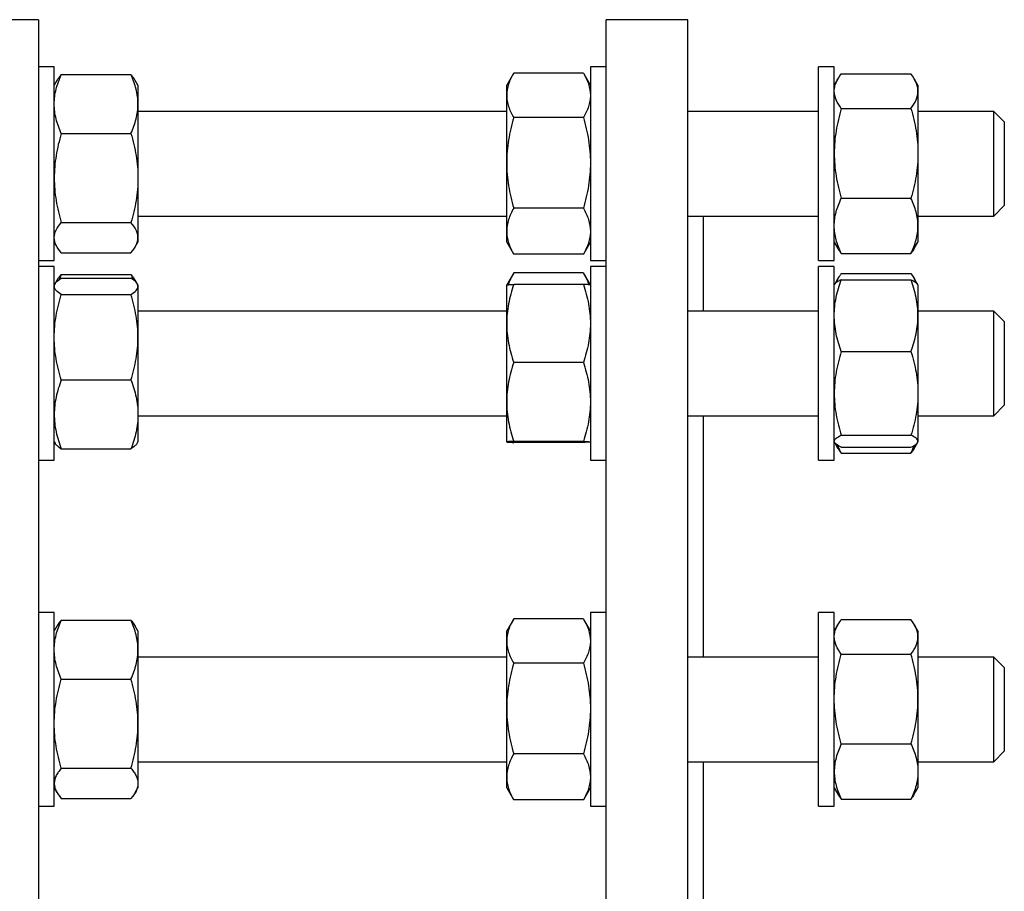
# Model space of a CAD drawing. Header units: millimetres. Extents: x 16 to 817, y 38 to 823.
# Tile 9 of 9: x 629 to 817, y 648 to 815. Entities that reach past the tile are written whole.
import ezdxf

# ---------------------------------------------------------------- set-up
doc = ezdxf.new("R2010")
doc.units = ezdxf.units.MM

msp = doc.modelspace()

# ---------------------------------------------------------------- linework, layer by layer
at = {"color": 7, "linetype": 'Continuous', "lineweight": 25}
for p, q in [((632.29, 814.51), (620.29, 814.51)), ((632.29, 814.51), (632.29, 474.51)), ((756.35, 814.51), (740.75, 814.51)), ((740.75, 644.51), (740.75, 814.51)), ((756.35, 644.51), (756.35, 814.51)), ((635.29, 805.48), (632.29, 805.48)), ((635.29, 789.41), (635.29, 805.48)), ((740.75, 805.48), (737.75, 805.48)), ((737.75, 805.48), (737.75, 768.48)), ((784.35, 805.48), (781.35, 805.48)), ((781.35, 799.99), (781.35, 805.48)), ((784.35, 799.99), (784.35, 805.48)), ((636.63, 804.01), (649.95, 804.01)), ((723.03, 804.19), (721.75, 801.98)), ((736.41, 804.3), (723.09, 804.3)), ((737.75, 801.98), (736.47, 804.19)), ((785.69, 804.15), (799.01, 804.15)), ((635.81, 802.89), (635.29, 801.98)), ((651.29, 801.98), (650.76, 802.89)), ((651.29, 801.98), (651.29, 798.38)), ((721.75, 800.05), (721.75, 801.98)), ((785.06, 803.21), (784.35, 801.98)), ((800.35, 801.98), (799.64, 803.21)), ((800.35, 801.98), (800.35, 800.84)), ((721.75, 787.15), (721.75, 800.05)), ((781.35, 768.48), (781.35, 799.99)), ((784.35, 768.48), (784.35, 799.99)), ((800.35, 800.84), (800.35, 788.95)), ((651.29, 798.38), (651.29, 784.24)), ((721.75, 796.98), (651.29, 796.98)), ((781.35, 796.98), (756.35, 796.98)), ((785.69, 797.54), (799.01, 797.54)), ((814.85, 796.98), (800.35, 796.98)), ((816.85, 794.98), (814.85, 796.98)), ((814.85, 796.98), (814.85, 796.98)), ((814.85, 776.98), (814.85, 796.98)), ((736.41, 795.81), (723.09, 795.81)), ((816.85, 794.98), (816.85, 778.98)), ((636.63, 792.75), (649.95, 792.75)), ((635.29, 768.48), (635.29, 789.41)), ((800.35, 788.95), (800.35, 775.09)), ((721.75, 774.07), (721.75, 787.15)), ((651.29, 784.24), (651.29, 772.84)), ((785.69, 780.37), (799.01, 780.37)), ((736.41, 778.49), (723.09, 778.49)), ((814.85, 776.98), (816.85, 778.98)), ((636.63, 775.72), (649.95, 775.72)), ((651.29, 776.98), (721.75, 776.98)), ((756.35, 776.98), (781.35, 776.98)), ((759.35, 758.8), (759.35, 776.98)), ((800.35, 776.98), (814.85, 776.98)), ((721.75, 771.98), (721.75, 774.07)), ((800.35, 775.09), (800.35, 771.98)), ((635.29, 771.98), (635.81, 771.07)), ((650.76, 771.07), (651.29, 771.98)), ((651.29, 772.84), (651.29, 771.98)), ((721.75, 771.98), (723.03, 769.77)), ((736.47, 769.77), (737.75, 771.98)), ((784.35, 771.98), (785.06, 770.75)), ((799.64, 770.75), (800.35, 771.98)), ((636.63, 769.95), (649.95, 769.95)), ((723.03, 769.77), (723.09, 769.66)), ((736.41, 769.66), (723.09, 769.66)), ((736.47, 769.77), (736.41, 769.66)), ((785.69, 769.81), (799.01, 769.81)), ((632.29, 768.48), (635.29, 768.48)), ((737.75, 768.48), (740.75, 768.48)), ((781.35, 768.48), (784.35, 768.48)), ((635.29, 767.3), (632.29, 767.3)), ((635.29, 741.74), (635.29, 767.3)), ((636.63, 765.83), (649.95, 765.83)), ((723.03, 766.02), (721.75, 763.8)), ((736.41, 766.12), (723.09, 766.12)), ((737.75, 763.8), (736.47, 766.02)), ((740.75, 767.3), (737.75, 767.3)), ((737.75, 767.3), (737.75, 730.3)), ((784.35, 767.3), (781.35, 767.3)), ((781.35, 753.49), (781.35, 767.3)), ((784.35, 753.49), (784.35, 767.3)), ((785.69, 765.97), (799.01, 765.97)), ((635.44, 764.06), (635.29, 763.8)), ((635.81, 764.72), (635.46, 764.11)), ((636.63, 765.13), (649.95, 765.13)), ((651.11, 764.11), (650.76, 764.72)), ((651.29, 763.8), (651.14, 764.06)), ((784.43, 763.94), (784.35, 763.8)), ((785.06, 765.04), (784.43, 763.94)), ((785.69, 764.81), (799.01, 764.81)), ((800.27, 763.94), (799.64, 765.04)), ((800.35, 763.8), (800.27, 763.94)), ((651.29, 763.8), (651.29, 763.55)), ((651.29, 763.55), (651.29, 753.8)), ((721.75, 756.45), (721.75, 763.8)), ((736.41, 763.9), (723.09, 763.9)), ((800.35, 763.8), (800.35, 757.95)), ((636.63, 761.97), (649.95, 761.97)), ((721.75, 758.8), (651.29, 758.8)), ((781.35, 758.8), (756.35, 758.8)), ((814.85, 758.8), (800.35, 758.8)), ((816.85, 756.8), (814.85, 758.8)), ((814.85, 757.39), (814.85, 758.8)), ((721.75, 741.45), (721.75, 756.45)), ((800.35, 757.95), (800.35, 743.08)), ((814.85, 738.8), (814.85, 757.39)), ((816.85, 756.8), (816.85, 755.67)), ((816.85, 755.67), (816.85, 740.8)), ((651.29, 753.8), (651.29, 739.06)), ((781.35, 730.3), (781.35, 753.49)), ((784.35, 730.3), (784.35, 753.49)), ((785.69, 751.08), (799.01, 751.08)), ((736.41, 749), (723.09, 749)), ((636.63, 745.64), (649.95, 745.64)), ((635.29, 730.3), (635.29, 741.74)), ((721.75, 733.81), (721.75, 741.45)), ((800.35, 743.08), (800.35, 733.93)), ((814.85, 738.8), (816.85, 740.8)), ((651.29, 739.06), (651.29, 733.8)), ((651.29, 738.8), (721.75, 738.8)), ((756.35, 738.8), (781.35, 738.8)), ((759.35, 692.68), (759.35, 738.8)), ((800.35, 738.8), (814.85, 738.8)), ((736.41, 733.9), (723.09, 733.9)), ((785.69, 735.07), (799.01, 735.07)), ((800.35, 733.93), (800.35, 733.8)), ((635.29, 733.8), (635.44, 733.54)), ((636.63, 732.47), (649.95, 732.47)), ((651.14, 733.54), (651.29, 733.8)), ((736.41, 733.71), (723.09, 733.71)), ((784.35, 733.8), (784.43, 733.67)), ((784.45, 733.62), (785.06, 732.57)), ((785.69, 732.8), (799.01, 732.8)), ((799.64, 732.57), (800.24, 733.62)), ((800.27, 733.67), (800.35, 733.8)), ((632.29, 730.3), (635.29, 730.3)), ((737.75, 730.3), (740.75, 730.3)), ((781.35, 730.3), (784.35, 730.3)), ((785.69, 731.63), (799.01, 731.63)), ((635.29, 701.18), (632.29, 701.18)), ((635.29, 668.01), (635.29, 701.18)), ((736.41, 700), (723.09, 700)), ((740.75, 701.18), (737.75, 701.18)), ((737.75, 701.18), (737.75, 698.7)), ((784.35, 701.18), (781.35, 701.18)), ((781.35, 677.79), (781.35, 701.18)), ((784.35, 677.79), (784.35, 701.18)), ((635.81, 698.59), (635.29, 697.68)), ((636.63, 699.71), (649.95, 699.71)), ((651.29, 697.68), (650.76, 698.59)), ((723.03, 699.89), (721.75, 697.68)), ((737.75, 697.68), (736.47, 699.89)), ((737.75, 698.7), (737.75, 664.18)), ((785.06, 698.91), (784.35, 697.68)), ((785.69, 699.85), (799.01, 699.85)), ((800.35, 697.68), (799.64, 698.91)), ((651.29, 697.68), (651.29, 694.08)), ((721.75, 695.75), (721.75, 697.68)), ((800.35, 697.68), (800.35, 696.55)), ((800.35, 696.55), (800.35, 684.65)), ((721.75, 682.85), (721.75, 695.75)), ((651.29, 694.08), (651.29, 679.94)), ((721.75, 692.68), (651.29, 692.68)), ((781.35, 692.68), (756.35, 692.68)), ((785.69, 693.24), (799.01, 693.24)), ((814.85, 692.68), (800.35, 692.68)), ((816.85, 690.68), (814.85, 692.68)), ((814.85, 687.55), (814.85, 692.68)), ((736.41, 691.51), (723.09, 691.51)), ((816.85, 690.68), (816.85, 686.58)), ((636.63, 688.45), (649.95, 688.45)), ((814.85, 672.68), (814.85, 687.55)), ((816.85, 686.58), (816.85, 674.68)), ((800.35, 684.65), (800.35, 670.79)), ((721.75, 669.78), (721.75, 682.85)), ((651.29, 679.94), (651.29, 668.54)), ((781.35, 664.18), (781.35, 677.79)), ((784.35, 664.18), (784.35, 677.79)), ((785.69, 676.07), (799.01, 676.07)), ((736.41, 674.19), (723.09, 674.19)), ((814.85, 672.68), (816.85, 674.68)), ((651.29, 672.68), (721.75, 672.68)), ((756.35, 672.68), (781.35, 672.68)), ((759.35, 644.51), (759.35, 672.68)), ((800.35, 672.68), (814.85, 672.68)), ((636.63, 671.42), (649.95, 671.42)), ((800.35, 670.79), (800.35, 667.68)), ((635.29, 664.18), (635.29, 668.01)), ((651.29, 668.54), (651.29, 667.68)), ((721.75, 667.68), (721.75, 669.78)), ((635.29, 667.68), (635.81, 666.77)), ((650.76, 666.77), (651.29, 667.68)), ((721.75, 667.68), (723.03, 665.47)), ((736.47, 665.47), (737.75, 667.68)), ((784.35, 667.68), (785.06, 666.45)), ((799.64, 666.45), (800.35, 667.68)), ((636.63, 665.65), (649.95, 665.65)), ((723.09, 665.36), (723.03, 665.47)), ((736.41, 665.36), (723.09, 665.36)), ((736.41, 665.36), (736.47, 665.47)), ((785.69, 665.51), (799.01, 665.51)), ((632.29, 664.18), (635.29, 664.18)), ((737.75, 664.18), (740.75, 664.18)), ((781.35, 664.18), (784.35, 664.18))]:
    msp.add_line(p, q, dxfattribs=at)
for points, knots in [([(635.29, 798.38), (635.29, 798.86), (635.32, 799.34), (635.44, 800.29), (635.53, 800.76), (635.88, 802.16), (636.22, 803.09), (636.63, 804.01)], [0, 0, 0, 0, 0.25, 0.25, 0.5, 0.5, 1, 1, 1, 1]), ([(636.63, 804.01), (636.5, 803.85), (636.24, 803.54), (635.97, 803.17), (635.85, 802.95), (635.82, 802.89)], [0, 0, 0, 0, 0.420098, 0.840316, 1, 1, 1, 1]), ([(651.29, 798.38), (651.29, 798.86), (651.25, 799.34), (651.13, 800.29), (651.04, 800.76), (650.69, 802.16), (650.35, 803.09), (649.95, 804.01)], [0, 0, 0, 0, 0.25, 0.25, 0.5, 0.5, 1, 1, 1, 1]), ([(649.95, 804.01), (650.08, 803.85), (650.33, 803.54), (650.6, 803.17), (650.72, 802.95), (650.75, 802.89)], [0, 0, 0, 0, 0.420098, 0.840316, 1, 1, 1, 1]), ([(723.09, 804.3), (722.88, 803.95), (722.7, 803.61), (722.37, 802.9), (722.22, 802.55), (721.87, 801.48), (721.75, 800.77), (721.75, 800.05)], [0, 0, 0, 0, 0.25, 0.25, 0.5, 0.5, 1, 1, 1, 1]), ([(736.41, 804.3), (736.61, 803.95), (736.8, 803.61), (737.13, 802.9), (737.27, 802.55), (737.62, 801.48), (737.75, 800.77), (737.75, 800.05)], [0, 0, 0, 0, 0.25, 0.25, 0.5, 0.5, 1, 1, 1, 1]), ([(784.35, 800.84), (784.35, 801.12), (784.38, 801.41), (784.5, 801.96), (784.59, 802.24), (784.94, 803.07), (785.28, 803.61), (785.69, 804.15)], [0, 0, 0, 0, 0.25, 0.25, 0.5, 0.5, 1, 1, 1, 1]), ([(800.35, 800.84), (800.35, 801.12), (800.32, 801.41), (800.19, 801.96), (800.1, 802.24), (799.75, 803.07), (799.42, 803.61), (799.01, 804.15)], [0, 0, 0, 0, 0.25, 0.25, 0.5, 0.5, 1, 1, 1, 1]), ([(721.75, 800.05), (721.75, 799.69), (721.78, 799.33), (721.9, 798.61), (721.99, 798.25), (722.35, 797.19), (722.68, 796.49), (723.09, 795.81)], [0, 0, 0, 0, 0.25, 0.25, 0.5, 0.5, 1, 1, 1, 1]), ([(737.75, 800.05), (737.75, 799.69), (737.72, 799.33), (737.59, 798.61), (737.5, 798.25), (737.15, 797.19), (736.81, 796.49), (736.41, 795.81)], [0, 0, 0, 0, 0.25, 0.25, 0.5, 0.5, 1, 1, 1, 1]), ([(785.69, 797.54), (785.28, 798.08), (784.94, 798.62), (784.48, 799.72), (784.35, 800.28), (784.35, 800.84)], [0, 0, 0, 0, 0.5, 0.5, 1, 1, 1, 1]), ([(799.01, 797.54), (799.42, 798.08), (799.75, 798.62), (800.22, 799.72), (800.35, 800.28), (800.35, 800.84)], [0, 0, 0, 0, 0.5, 0.5, 1, 1, 1, 1]), ([(636.63, 792.75), (636.22, 793.67), (635.88, 794.6), (635.41, 796.47), (635.29, 797.42), (635.29, 798.38)], [0, 0, 0, 0, 0.5, 0.5, 1, 1, 1, 1]), ([(649.95, 792.75), (650.35, 793.67), (650.69, 794.6), (651.16, 796.47), (651.29, 797.42), (651.29, 798.38)], [0, 0, 0, 0, 0.5, 0.5, 1, 1, 1, 1]), ([(785.69, 797.54), (785.48, 796.84), (785.3, 796.13), (784.97, 794.71), (784.82, 793.99), (784.47, 791.84), (784.35, 790.4), (784.35, 788.95)], [0, 0, 0, 0, 0.25, 0.25, 0.5, 0.5, 1, 1, 1, 1]), ([(799.01, 797.54), (799.21, 796.84), (799.4, 796.13), (799.73, 794.71), (799.87, 793.99), (800.22, 791.84), (800.35, 790.4), (800.35, 788.95)], [0, 0, 0, 0, 0.25, 0.25, 0.5, 0.5, 1, 1, 1, 1]), ([(723.09, 795.81), (722.68, 794.39), (722.34, 792.96), (721.88, 790.08), (721.75, 788.62), (721.75, 787.15)], [0, 0, 0, 0, 0.5, 0.5, 1, 1, 1, 1]), ([(736.41, 795.81), (736.82, 794.39), (737.15, 792.96), (737.62, 790.08), (737.75, 788.62), (737.75, 787.15)], [0, 0, 0, 0, 0.5, 0.5, 1, 1, 1, 1]), ([(636.63, 792.75), (636.42, 792.06), (636.24, 791.36), (635.9, 789.95), (635.76, 789.24), (635.41, 787.11), (635.29, 785.68), (635.29, 784.24)], [0, 0, 0, 0, 0.25, 0.25, 0.5, 0.5, 1, 1, 1, 1]), ([(649.95, 792.75), (650.15, 792.06), (650.34, 791.36), (650.67, 789.95), (650.81, 789.24), (651.16, 787.11), (651.29, 785.68), (651.29, 784.24)], [0, 0, 0, 0, 0.25, 0.25, 0.5, 0.5, 1, 1, 1, 1]), ([(784.35, 788.95), (784.35, 788.23), (784.38, 787.5), (784.5, 786.04), (784.59, 785.31), (784.95, 783.16), (785.28, 781.75), (785.69, 780.37)], [0, 0, 0, 0, 0.25, 0.25, 0.5, 0.5, 1, 1, 1, 1]), ([(800.35, 788.95), (800.35, 788.23), (800.32, 787.5), (800.19, 786.04), (800.1, 785.31), (799.75, 783.16), (799.41, 781.75), (799.01, 780.37)], [0, 0, 0, 0, 0.25, 0.25, 0.5, 0.5, 1, 1, 1, 1]), ([(721.75, 787.15), (721.75, 786.41), (721.78, 785.67), (721.9, 784.21), (721.99, 783.49), (722.34, 781.33), (722.68, 779.9), (723.09, 778.49)], [0, 0, 0, 0, 0.25, 0.25, 0.5, 0.5, 1, 1, 1, 1]), ([(737.75, 787.15), (737.75, 786.41), (737.72, 785.67), (737.59, 784.21), (737.5, 783.49), (737.15, 781.33), (736.82, 779.9), (736.41, 778.49)], [0, 0, 0, 0, 0.25, 0.25, 0.5, 0.5, 1, 1, 1, 1]), ([(635.29, 784.24), (635.29, 783.52), (635.32, 782.8), (635.44, 781.35), (635.53, 780.63), (635.88, 778.49), (636.22, 777.1), (636.63, 775.72)], [0, 0, 0, 0, 0.25, 0.25, 0.5, 0.5, 1, 1, 1, 1]), ([(651.29, 784.24), (651.29, 783.52), (651.25, 782.8), (651.13, 781.35), (651.04, 780.63), (650.69, 778.49), (650.35, 777.1), (649.95, 775.72)], [0, 0, 0, 0, 0.25, 0.25, 0.5, 0.5, 1, 1, 1, 1]), ([(784.35, 775.09), (784.35, 775.54), (784.38, 775.99), (784.5, 776.88), (784.59, 777.32), (784.94, 778.64), (785.28, 779.5), (785.69, 780.37)], [0, 0, 0, 0, 0.25, 0.25, 0.5, 0.5, 1, 1, 1, 1]), ([(800.35, 775.09), (800.35, 775.54), (800.32, 775.99), (800.19, 776.88), (800.1, 777.32), (799.75, 778.64), (799.42, 779.5), (799.01, 780.37)], [0, 0, 0, 0, 0.25, 0.25, 0.5, 0.5, 1, 1, 1, 1]), ([(723.09, 778.49), (722.68, 777.77), (722.34, 777.04), (721.88, 775.57), (721.75, 774.83), (721.75, 774.07)], [0, 0, 0, 0, 0.5, 0.5, 1, 1, 1, 1]), ([(736.41, 778.49), (736.82, 777.77), (737.15, 777.04), (737.62, 775.57), (737.75, 774.83), (737.75, 774.07)], [0, 0, 0, 0, 0.5, 0.5, 1, 1, 1, 1]), ([(635.29, 772.84), (635.29, 773.08), (635.32, 773.33), (635.44, 773.81), (635.53, 774.06), (635.88, 774.78), (636.22, 775.25), (636.63, 775.72)], [0, 0, 0, 0, 0.25, 0.25, 0.5, 0.5, 1, 1, 1, 1]), ([(651.29, 772.84), (651.29, 773.08), (651.25, 773.33), (651.13, 773.81), (651.04, 774.06), (650.69, 774.78), (650.35, 775.25), (649.95, 775.72)], [0, 0, 0, 0, 0.25, 0.25, 0.5, 0.5, 1, 1, 1, 1]), ([(721.75, 774.07), (721.75, 773.7), (721.78, 773.32), (721.9, 772.58), (721.99, 772.21), (722.34, 771.11), (722.68, 770.38), (723.09, 769.66)], [0, 0, 0, 0, 0.25, 0.25, 0.5, 0.5, 1, 1, 1, 1]), ([(737.75, 774.07), (737.75, 773.7), (737.72, 773.32), (737.59, 772.58), (737.5, 772.21), (737.15, 771.11), (736.82, 770.38), (736.41, 769.66)], [0, 0, 0, 0, 0.25, 0.25, 0.5, 0.5, 1, 1, 1, 1]), ([(785.69, 769.81), (785.28, 770.67), (784.94, 771.54), (784.48, 773.3), (784.35, 774.19), (784.35, 775.09)], [0, 0, 0, 0, 0.5, 0.5, 1, 1, 1, 1]), ([(799.01, 769.81), (799.42, 770.67), (799.75, 771.54), (800.22, 773.3), (800.35, 774.19), (800.35, 775.09)], [0, 0, 0, 0, 0.5, 0.5, 1, 1, 1, 1]), ([(636.63, 769.95), (636.22, 770.42), (635.88, 770.9), (635.41, 771.86), (635.29, 772.35), (635.29, 772.84)], [0, 0, 0, 0, 0.5, 0.5, 1, 1, 1, 1]), ([(649.95, 769.95), (650.35, 770.42), (650.69, 770.9), (651.16, 771.86), (651.29, 772.35), (651.29, 772.84)], [0, 0, 0, 0, 0.5, 0.5, 1, 1, 1, 1]), ([(785.06, 770.75), (785.15, 770.61), (785.33, 770.29), (785.56, 769.98), (785.69, 769.81)], [0, 0, 0, 0, 0.459045, 1, 1, 1, 1]), ([(799.63, 770.75), (799.55, 770.61), (799.36, 770.29), (799.13, 769.98), (799.01, 769.81)], [0, 0, 0, 0, 0.459045, 1, 1, 1, 1]), ([(636.63, 765.83), (636.5, 765.68), (636.24, 765.37), (635.97, 764.99), (635.85, 764.77), (635.82, 764.71)], [0, 0, 0, 0, 0.420098, 0.840316, 1, 1, 1, 1]), ([(636.63, 765.83), (636.52, 765.6), (636.38, 765.28), (636.26, 764.95), (636.23, 764.86)], [0, 0, 0, 0, 0.731599, 1, 1, 1, 1]), ([(649.95, 765.83), (650.05, 765.6), (650.19, 765.28), (650.31, 764.95), (650.34, 764.86)], [0, 0, 0, 0, 0.731599, 1, 1, 1, 1]), ([(649.95, 765.83), (650.08, 765.68), (650.33, 765.37), (650.6, 764.99), (650.72, 764.77), (650.75, 764.71)], [0, 0, 0, 0, 0.420098, 0.840316, 1, 1, 1, 1]), ([(723.09, 766.12), (722.96, 765.9), (722.7, 765.44), (722.38, 764.74), (722.16, 764.21), (722.08, 763.91), (722.06, 763.85)], [0, 0, 0, 0, 0.305168, 0.610422, 0.915516, 1, 1, 1, 1]), ([(736.41, 766.12), (736.54, 765.9), (736.8, 765.44), (737.12, 764.74), (737.34, 764.21), (737.42, 763.91), (737.43, 763.85)], [0, 0, 0, 0, 0.305168, 0.610422, 0.915516, 1, 1, 1, 1]), ([(785.69, 765.97), (785.59, 765.84), (785.38, 765.56), (785.08, 765.08), (784.82, 764.63), (784.71, 764.32), (784.67, 764.21)], [0, 0, 0, 0, 0.23833, 0.476841, 0.819063, 1, 1, 1, 1]), ([(799.01, 765.97), (799.11, 765.84), (799.31, 765.56), (799.62, 765.08), (799.87, 764.63), (799.99, 764.32), (800.03, 764.21)], [0, 0, 0, 0, 0.23833, 0.476841, 0.819063, 1, 1, 1, 1]), ([(635.29, 763.55), (635.29, 763.69), (635.32, 763.82), (635.44, 764.09), (635.53, 764.22), (635.88, 764.62), (636.22, 764.88), (636.63, 765.13)], [0, 0, 0, 0, 0.25, 0.25, 0.5, 0.5, 1, 1, 1, 1]), ([(651.29, 763.55), (651.29, 763.69), (651.25, 763.82), (651.13, 764.09), (651.04, 764.22), (650.69, 764.62), (650.35, 764.88), (649.95, 765.13)], [0, 0, 0, 0, 0.25, 0.25, 0.5, 0.5, 1, 1, 1, 1]), ([(784.35, 757.95), (784.35, 758.53), (784.38, 759.11), (784.5, 760.27), (784.59, 760.85), (784.94, 762.56), (785.28, 763.69), (785.69, 764.81)], [0, 0, 0, 0, 0.25, 0.25, 0.5, 0.5, 1, 1, 1, 1]), ([(785.69, 764.81), (785.56, 764.75), (785.3, 764.63), (784.97, 764.44), (784.7, 764.25), (784.52, 764.08), (784.46, 763.98), (784.43, 763.94)], [0, 0, 0, 0, 0.213448, 0.426957, 0.640354, 0.857781, 1, 1, 1, 1]), ([(800.35, 757.95), (800.35, 758.53), (800.32, 759.11), (800.19, 760.27), (800.1, 760.85), (799.75, 762.56), (799.42, 763.69), (799.01, 764.81)], [0, 0, 0, 0, 0.25, 0.25, 0.5, 0.5, 1, 1, 1, 1]), ([(799.01, 764.81), (799.14, 764.75), (799.4, 764.63), (799.72, 764.44), (799.99, 764.25), (800.18, 764.08), (800.24, 763.98), (800.26, 763.94)], [0, 0, 0, 0, 0.2134481, 0.4269567, 0.640354, 0.8577815, 1, 1, 1, 1]), ([(636.63, 761.97), (636.22, 762.23), (635.88, 762.49), (635.41, 763.02), (635.29, 763.28), (635.29, 763.55)], [0, 0, 0, 0, 0.5, 0.5, 1, 1, 1, 1]), ([(649.95, 761.97), (650.35, 762.23), (650.69, 762.49), (651.16, 763.02), (651.29, 763.28), (651.29, 763.55)], [0, 0, 0, 0, 0.5, 0.5, 1, 1, 1, 1]), ([(723.09, 763.9), (722.88, 763.29), (722.7, 762.68), (722.37, 761.45), (722.22, 760.82), (721.87, 758.96), (721.75, 757.71), (721.75, 756.45)], [0, 0, 0, 0, 0.25, 0.25, 0.5, 0.5, 1, 1, 1, 1]), ([(721.75, 763.8), (721.75, 763.81), (721.78, 763.82), (721.9, 763.84), (721.99, 763.84), (722.34, 763.87), (722.68, 763.88), (723.09, 763.9)], [0, 0, 0, 0, 0.25, 0.25, 0.5, 0.5, 1, 1, 1, 1]), ([(736.41, 763.9), (736.61, 763.29), (736.8, 762.68), (737.13, 761.45), (737.27, 760.82), (737.62, 758.96), (737.75, 757.71), (737.75, 756.45)], [0, 0, 0, 0, 0.25, 0.25, 0.5, 0.5, 1, 1, 1, 1]), ([(737.75, 763.8), (737.75, 763.81), (737.72, 763.82), (737.59, 763.84), (737.5, 763.84), (737.15, 763.87), (736.82, 763.88), (736.41, 763.9)], [0, 0, 0, 0, 0.25, 0.25, 0.5, 0.5, 1, 1, 1, 1]), ([(635.29, 753.8), (635.29, 754.5), (635.32, 755.19), (635.44, 756.57), (635.53, 757.25), (635.88, 759.29), (636.22, 760.64), (636.63, 761.97)], [0, 0, 0, 0, 0.25, 0.25, 0.5, 0.5, 1, 1, 1, 1]), ([(651.29, 753.8), (651.29, 754.5), (651.25, 755.19), (651.13, 756.57), (651.04, 757.25), (650.69, 759.29), (650.35, 760.64), (649.95, 761.97)], [0, 0, 0, 0, 0.25, 0.25, 0.5, 0.5, 1, 1, 1, 1]), ([(721.75, 756.45), (721.75, 755.82), (721.78, 755.19), (721.9, 753.92), (721.99, 753.29), (722.35, 751.42), (722.68, 750.2), (723.09, 749)], [0, 0, 0, 0, 0.25, 0.25, 0.5, 0.5, 1, 1, 1, 1]), ([(737.75, 756.45), (737.75, 755.82), (737.72, 755.19), (737.59, 753.92), (737.5, 753.29), (737.15, 751.42), (736.81, 750.2), (736.41, 749)], [0, 0, 0, 0, 0.25, 0.25, 0.5, 0.5, 1, 1, 1, 1]), ([(785.69, 751.08), (785.28, 752.2), (784.94, 753.33), (784.48, 755.62), (784.35, 756.78), (784.35, 757.95)], [0, 0, 0, 0, 0.5, 0.5, 1, 1, 1, 1]), ([(799.01, 751.08), (799.42, 752.2), (799.75, 753.33), (800.22, 755.62), (800.35, 756.78), (800.35, 757.95)], [0, 0, 0, 0, 0.5, 0.5, 1, 1, 1, 1]), ([(636.63, 745.64), (636.22, 746.97), (635.88, 748.32), (635.41, 751.04), (635.29, 752.41), (635.29, 753.8)], [0, 0, 0, 0, 0.5, 0.5, 1, 1, 1, 1]), ([(649.95, 745.64), (650.35, 746.97), (650.69, 748.32), (651.16, 751.04), (651.29, 752.41), (651.29, 753.8)], [0, 0, 0, 0, 0.5, 0.5, 1, 1, 1, 1]), ([(785.69, 751.08), (785.48, 750.43), (785.3, 749.77), (784.97, 748.44), (784.82, 747.78), (784.47, 745.77), (784.35, 744.43), (784.35, 743.08)], [0, 0, 0, 0, 0.25, 0.25, 0.5, 0.5, 1, 1, 1, 1]), ([(799.01, 751.08), (799.21, 750.43), (799.4, 749.77), (799.73, 748.44), (799.87, 747.78), (800.22, 745.77), (800.35, 744.43), (800.35, 743.08)], [0, 0, 0, 0, 0.25, 0.25, 0.5, 0.5, 1, 1, 1, 1]), ([(723.09, 749), (722.68, 747.76), (722.34, 746.52), (721.88, 744.01), (721.75, 742.74), (721.75, 741.45)], [0, 0, 0, 0, 0.5, 0.5, 1, 1, 1, 1]), ([(736.41, 749), (736.82, 747.76), (737.15, 746.52), (737.62, 744.01), (737.75, 742.74), (737.75, 741.45)], [0, 0, 0, 0, 0.5, 0.5, 1, 1, 1, 1]), ([(636.63, 745.64), (636.42, 745.1), (636.24, 744.56), (635.9, 743.47), (635.76, 742.92), (635.41, 741.27), (635.29, 740.17), (635.29, 739.06)], [0, 0, 0, 0, 0.25, 0.25, 0.5, 0.5, 1, 1, 1, 1]), ([(649.95, 745.64), (650.15, 745.1), (650.34, 744.56), (650.67, 743.47), (650.81, 742.92), (651.16, 741.27), (651.29, 740.17), (651.29, 739.06)], [0, 0, 0, 0, 0.25, 0.25, 0.5, 0.5, 1, 1, 1, 1]), ([(721.75, 741.45), (721.75, 740.81), (721.78, 740.17), (721.9, 738.89), (721.99, 738.26), (722.34, 736.38), (722.68, 735.13), (723.09, 733.9)], [0, 0, 0, 0, 0.25, 0.25, 0.5, 0.5, 1, 1, 1, 1]), ([(737.75, 741.45), (737.75, 740.81), (737.72, 740.17), (737.59, 738.89), (737.5, 738.26), (737.15, 736.38), (736.82, 735.13), (736.41, 733.9)], [0, 0, 0, 0, 0.25, 0.25, 0.5, 0.5, 1, 1, 1, 1]), ([(784.35, 743.08), (784.35, 742.4), (784.38, 741.72), (784.5, 740.36), (784.59, 739.68), (784.95, 737.68), (785.28, 736.37), (785.69, 735.07)], [0, 0, 0, 0, 0.25, 0.25, 0.5, 0.5, 1, 1, 1, 1]), ([(800.35, 743.08), (800.35, 742.4), (800.32, 741.72), (800.19, 740.36), (800.1, 739.68), (799.75, 737.68), (799.41, 736.37), (799.01, 735.07)], [0, 0, 0, 0, 0.25, 0.25, 0.5, 0.5, 1, 1, 1, 1]), ([(635.29, 739.06), (635.29, 738.5), (635.32, 737.94), (635.44, 736.82), (635.53, 736.26), (635.88, 734.62), (636.22, 733.54), (636.63, 732.47)], [0, 0, 0, 0, 0.25, 0.25, 0.5, 0.5, 1, 1, 1, 1]), ([(651.29, 739.06), (651.29, 738.5), (651.25, 737.94), (651.13, 736.82), (651.04, 736.26), (650.69, 734.62), (650.35, 733.54), (649.95, 732.47)], [0, 0, 0, 0, 0.25, 0.25, 0.5, 0.5, 1, 1, 1, 1]), ([(723.09, 733.9), (722.68, 733.89), (722.34, 733.87), (721.88, 733.84), (721.75, 733.82), (721.75, 733.81)], [0, 0, 0, 0, 0.5, 0.5, 1, 1, 1, 1]), ([(736.41, 733.9), (736.82, 733.89), (737.15, 733.87), (737.62, 733.84), (737.75, 733.82), (737.75, 733.81)], [0, 0, 0, 0, 0.5, 0.5, 1, 1, 1, 1]), ([(784.35, 733.93), (784.35, 734.03), (784.38, 734.13), (784.5, 734.32), (784.59, 734.42), (784.94, 734.7), (785.28, 734.89), (785.69, 735.07)], [0, 0, 0, 0, 0.25, 0.25, 0.5, 0.5, 1, 1, 1, 1]), ([(785.69, 732.8), (785.28, 732.98), (784.94, 733.17), (784.48, 733.55), (784.35, 733.74), (784.35, 733.93)], [0, 0, 0, 0, 0.5, 0.5, 1, 1, 1, 1]), ([(800.35, 733.93), (800.35, 734.03), (800.32, 734.13), (800.19, 734.32), (800.1, 734.42), (799.75, 734.7), (799.42, 734.89), (799.01, 735.07)], [0, 0, 0, 0, 0.25, 0.25, 0.5, 0.5, 1, 1, 1, 1]), ([(799.01, 732.8), (799.42, 732.98), (799.75, 733.17), (800.22, 733.55), (800.35, 733.74), (800.35, 733.93)], [0, 0, 0, 0, 0.5, 0.5, 1, 1, 1, 1]), ([(635.44, 733.55), (635.46, 733.52), (635.52, 733.4), (635.69, 733.21), (635.94, 732.96), (636.26, 732.72), (636.5, 732.55), (636.63, 732.47)], [0, 0, 0, 0, 0.086998, 0.31216, 0.54139, 0.770724, 1, 1, 1, 1]), ([(651.13, 733.55), (651.11, 733.52), (651.05, 733.4), (650.89, 733.21), (650.63, 732.96), (650.32, 732.72), (650.07, 732.55), (649.95, 732.47)], [0, 0, 0, 0, 0.086998, 0.31216, 0.54139, 0.770724, 1, 1, 1, 1]), ([(721.75, 733.81), (721.75, 733.8), (721.78, 733.79), (721.9, 733.77), (721.99, 733.76), (722.34, 733.74), (722.68, 733.72), (723.09, 733.71)], [0, 0, 0, 0, 0.25, 0.25, 0.5, 0.5, 1, 1, 1, 1]), ([(737.75, 733.81), (737.75, 733.8), (737.72, 733.79), (737.59, 733.77), (737.5, 733.76), (737.15, 733.74), (736.82, 733.72), (736.41, 733.71)], [0, 0, 0, 0, 0.25, 0.25, 0.5, 0.5, 1, 1, 1, 1]), ([(785.69, 731.63), (785.56, 731.92), (785.33, 732.41), (785.15, 732.91), (785.07, 733.12)], [0, 0, 0, 0, 0.578681, 1, 1, 1, 1]), ([(785.07, 732.57), (785.13, 732.46), (785.31, 732.14), (785.54, 731.83), (785.69, 731.63)], [0, 0, 0, 0, 0.363852, 1, 1, 1, 1]), ([(799.01, 731.63), (799.14, 731.92), (799.37, 732.41), (799.55, 732.91), (799.62, 733.12)], [0, 0, 0, 0, 0.578681, 1, 1, 1, 1]), ([(799.63, 732.57), (799.56, 732.46), (799.39, 732.14), (799.15, 731.83), (799.01, 731.63)], [0, 0, 0, 0, 0.363852, 1, 1, 1, 1]), ([(723.09, 700), (722.68, 699.31), (722.34, 698.61), (721.88, 697.19), (721.75, 696.48), (721.75, 695.75)], [0, 0, 0, 0, 0.5, 0.5, 1, 1, 1, 1]), ([(736.41, 700), (736.82, 699.31), (737.15, 698.61), (737.62, 697.19), (737.75, 696.48), (737.75, 695.75)], [0, 0, 0, 0, 0.5, 0.5, 1, 1, 1, 1]), ([(635.29, 694.08), (635.29, 694.56), (635.32, 695.04), (635.44, 695.99), (635.53, 696.46), (635.88, 697.87), (636.22, 698.79), (636.63, 699.71)], [0, 0, 0, 0, 0.25, 0.25, 0.5, 0.5, 1, 1, 1, 1]), ([(636.63, 699.71), (636.52, 699.59), (636.32, 699.35), (636.04, 698.97), (635.89, 698.72), (635.82, 698.59)], [0, 0, 0, 0, 0.3270469, 0.6543424, 1, 1, 1, 1]), ([(651.29, 694.08), (651.29, 694.56), (651.25, 695.04), (651.13, 695.99), (651.04, 696.46), (650.69, 697.87), (650.35, 698.79), (649.95, 699.71)], [0, 0, 0, 0, 0.25, 0.25, 0.5, 0.5, 1, 1, 1, 1]), ([(649.95, 699.71), (650.05, 699.59), (650.25, 699.35), (650.53, 698.97), (650.68, 698.72), (650.75, 698.59)], [0, 0, 0, 0, 0.3270469, 0.6543424, 1, 1, 1, 1]), ([(784.35, 696.55), (784.35, 696.83), (784.38, 697.11), (784.5, 697.67), (784.59, 697.94), (784.94, 698.77), (785.28, 699.31), (785.69, 699.85)], [0, 0, 0, 0, 0.25, 0.25, 0.5, 0.5, 1, 1, 1, 1]), ([(800.35, 696.55), (800.35, 696.83), (800.32, 697.11), (800.19, 697.67), (800.1, 697.94), (799.75, 698.77), (799.42, 699.31), (799.01, 699.85)], [0, 0, 0, 0, 0.25, 0.25, 0.5, 0.5, 1, 1, 1, 1]), ([(785.69, 693.24), (785.28, 693.78), (784.94, 694.32), (784.48, 695.43), (784.35, 695.98), (784.35, 696.55)], [0, 0, 0, 0, 0.5, 0.5, 1, 1, 1, 1]), ([(799.01, 693.24), (799.42, 693.78), (799.75, 694.32), (800.22, 695.43), (800.35, 695.98), (800.35, 696.55)], [0, 0, 0, 0, 0.5, 0.5, 1, 1, 1, 1]), ([(721.75, 695.75), (721.75, 695.39), (721.78, 695.03), (721.9, 694.32), (721.99, 693.96), (722.34, 692.9), (722.68, 692.2), (723.09, 691.51)], [0, 0, 0, 0, 0.25, 0.25, 0.5, 0.5, 1, 1, 1, 1]), ([(737.75, 695.75), (737.75, 695.39), (737.72, 695.03), (737.59, 694.32), (737.5, 693.96), (737.15, 692.9), (736.82, 692.2), (736.41, 691.51)], [0, 0, 0, 0, 0.25, 0.25, 0.5, 0.5, 1, 1, 1, 1]), ([(636.63, 688.45), (636.22, 689.37), (635.88, 690.3), (635.41, 692.18), (635.29, 693.12), (635.29, 694.08)], [0, 0, 0, 0, 0.5, 0.5, 1, 1, 1, 1]), ([(649.95, 688.45), (650.35, 689.37), (650.69, 690.3), (651.16, 692.18), (651.29, 693.12), (651.29, 694.08)], [0, 0, 0, 0, 0.5, 0.5, 1, 1, 1, 1]), ([(784.35, 684.65), (784.35, 685.38), (784.38, 686.11), (784.5, 687.56), (784.59, 688.28), (784.94, 690.42), (785.28, 691.84), (785.69, 693.24)], [0, 0, 0, 0, 0.25, 0.25, 0.5, 0.5, 1, 1, 1, 1]), ([(800.35, 684.65), (800.35, 685.38), (800.32, 686.11), (800.19, 687.56), (800.1, 688.28), (799.75, 690.42), (799.42, 691.84), (799.01, 693.24)], [0, 0, 0, 0, 0.25, 0.25, 0.5, 0.5, 1, 1, 1, 1]), ([(723.09, 691.51), (722.88, 690.8), (722.7, 690.09), (722.37, 688.66), (722.22, 687.93), (721.87, 685.77), (721.75, 684.31), (721.75, 682.85)], [0, 0, 0, 0, 0.25, 0.25, 0.5, 0.5, 1, 1, 1, 1]), ([(736.41, 691.51), (736.61, 690.8), (736.8, 690.09), (737.13, 688.66), (737.27, 687.93), (737.62, 685.77), (737.75, 684.31), (737.75, 682.85)], [0, 0, 0, 0, 0.25, 0.25, 0.5, 0.5, 1, 1, 1, 1]), ([(635.29, 679.94), (635.29, 680.66), (635.32, 681.39), (635.44, 682.82), (635.53, 683.54), (635.88, 685.66), (636.22, 687.06), (636.63, 688.45)], [0, 0, 0, 0, 0.25, 0.25, 0.5, 0.5, 1, 1, 1, 1]), ([(651.29, 679.94), (651.29, 680.66), (651.25, 681.39), (651.13, 682.82), (651.04, 683.54), (650.69, 685.66), (650.35, 687.06), (649.95, 688.45)], [0, 0, 0, 0, 0.25, 0.25, 0.5, 0.5, 1, 1, 1, 1]), ([(785.69, 676.07), (785.28, 677.47), (784.94, 678.89), (784.48, 681.75), (784.35, 683.19), (784.35, 684.65)], [0, 0, 0, 0, 0.5, 0.5, 1, 1, 1, 1]), ([(799.01, 676.07), (799.42, 677.47), (799.75, 678.89), (800.22, 681.75), (800.35, 683.19), (800.35, 684.65)], [0, 0, 0, 0, 0.5, 0.5, 1, 1, 1, 1]), ([(721.75, 682.85), (721.75, 682.12), (721.78, 681.38), (721.9, 679.91), (721.99, 679.18), (722.35, 677.01), (722.68, 675.59), (723.09, 674.19)], [0, 0, 0, 0, 0.25, 0.25, 0.5, 0.5, 1, 1, 1, 1]), ([(737.75, 682.85), (737.75, 682.12), (737.72, 681.38), (737.59, 679.91), (737.5, 679.18), (737.15, 677.01), (736.81, 675.59), (736.41, 674.19)], [0, 0, 0, 0, 0.25, 0.25, 0.5, 0.5, 1, 1, 1, 1]), ([(636.63, 671.42), (636.22, 672.82), (635.88, 674.22), (635.41, 677.06), (635.29, 678.49), (635.29, 679.94)], [0, 0, 0, 0, 0.5, 0.5, 1, 1, 1, 1]), ([(649.95, 671.42), (650.35, 672.82), (650.69, 674.22), (651.16, 677.06), (651.29, 678.49), (651.29, 679.94)], [0, 0, 0, 0, 0.5, 0.5, 1, 1, 1, 1]), ([(785.69, 676.07), (785.48, 675.64), (785.3, 675.21), (784.97, 674.33), (784.82, 673.89), (784.47, 672.57), (784.35, 671.68), (784.35, 670.79)], [0, 0, 0, 0, 0.25, 0.25, 0.5, 0.5, 1, 1, 1, 1]), ([(799.01, 676.07), (799.21, 675.64), (799.4, 675.21), (799.73, 674.33), (799.87, 673.89), (800.22, 672.57), (800.35, 671.68), (800.35, 670.79)], [0, 0, 0, 0, 0.25, 0.25, 0.5, 0.5, 1, 1, 1, 1]), ([(723.09, 674.19), (722.68, 673.47), (722.34, 672.74), (721.88, 671.27), (721.75, 670.53), (721.75, 669.78)], [0, 0, 0, 0, 0.5, 0.5, 1, 1, 1, 1]), ([(736.41, 674.19), (736.82, 673.47), (737.15, 672.74), (737.62, 671.27), (737.75, 670.53), (737.75, 669.78)], [0, 0, 0, 0, 0.5, 0.5, 1, 1, 1, 1]), ([(636.63, 671.42), (636.42, 671.19), (636.24, 670.95), (635.9, 670.47), (635.76, 670.23), (635.41, 669.51), (635.29, 669.03), (635.29, 668.54)], [0, 0, 0, 0, 0.25, 0.25, 0.5, 0.5, 1, 1, 1, 1]), ([(649.95, 671.42), (650.15, 671.19), (650.34, 670.95), (650.67, 670.47), (650.81, 670.23), (651.16, 669.51), (651.29, 669.03), (651.29, 668.54)], [0, 0, 0, 0, 0.25, 0.25, 0.5, 0.5, 1, 1, 1, 1]), ([(784.35, 670.79), (784.35, 670.34), (784.38, 669.9), (784.5, 669), (784.59, 668.55), (784.95, 667.23), (785.28, 666.36), (785.69, 665.51)], [0, 0, 0, 0, 0.25, 0.25, 0.5, 0.5, 1, 1, 1, 1]), ([(800.35, 670.79), (800.35, 670.34), (800.32, 669.9), (800.19, 669), (800.1, 668.55), (799.75, 667.23), (799.41, 666.36), (799.01, 665.51)], [0, 0, 0, 0, 0.25, 0.25, 0.5, 0.5, 1, 1, 1, 1]), ([(635.29, 668.54), (635.29, 668.3), (635.32, 668.05), (635.44, 667.56), (635.53, 667.32), (635.88, 666.59), (636.22, 666.12), (636.63, 665.65)], [0, 0, 0, 0, 0.25, 0.25, 0.5, 0.5, 1, 1, 1, 1]), ([(651.29, 668.54), (651.29, 668.3), (651.25, 668.05), (651.13, 667.56), (651.04, 667.32), (650.69, 666.59), (650.35, 666.12), (649.95, 665.65)], [0, 0, 0, 0, 0.25, 0.25, 0.5, 0.5, 1, 1, 1, 1]), ([(721.75, 669.78), (721.75, 669.4), (721.78, 669.02), (721.9, 668.28), (721.99, 667.91), (722.34, 666.81), (722.68, 666.08), (723.09, 665.36)], [0, 0, 0, 0, 0.25, 0.25, 0.5, 0.5, 1, 1, 1, 1]), ([(737.75, 669.78), (737.75, 669.4), (737.72, 669.02), (737.59, 668.28), (737.5, 667.91), (737.15, 666.81), (736.82, 666.08), (736.41, 665.36)], [0, 0, 0, 0, 0.25, 0.25, 0.5, 0.5, 1, 1, 1, 1]), ([(785.06, 666.45), (785.15, 666.31), (785.33, 665.99), (785.56, 665.68), (785.69, 665.51)], [0, 0, 0, 0, 0.459045, 1, 1, 1, 1]), ([(799.63, 666.45), (799.55, 666.31), (799.36, 665.99), (799.13, 665.68), (799.01, 665.51)], [0, 0, 0, 0, 0.459045, 1, 1, 1, 1])]:
    msp.add_open_spline(points, degree=3, knots=knots, dxfattribs=at)

doc.saveas('drawing.dxf')
